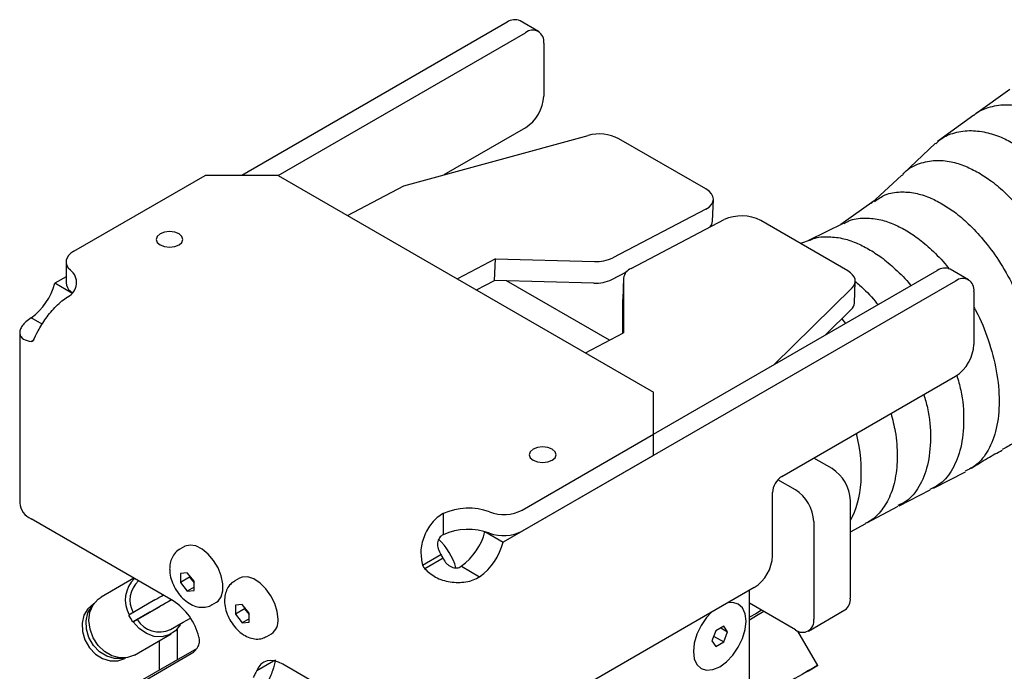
# Model space of a CAD drawing. Header units: inches. Extents: x 13.6 to 52.4, y 4.6 to 34.9.
# Tile 6 of 8: x 38 to 42.8, y 29.8 to 33. Entities that reach past the tile are written whole.
import ezdxf

# ---------------------------------------------------------------- set-up
doc = ezdxf.new("R2010")
doc.units = ezdxf.units.IN
doc.header["$MEASUREMENT"] = 0

msp = doc.modelspace()

# ---------------------------------------------------------------- linework, layer by layer
at = {"color": 7, "linetype": 'Continuous', "lineweight": 25}
for p, q in [((40.3857, 32.9734), (39.1041, 32.2336)), ((40.5366, 32.9286), (40.4482, 32.9796)), ((39.2809, 32.2336), (40.4741, 32.9224)), ((40.5625, 32.8713), (40.5625, 32.6162)), ((42.813, 32.6478), (42.6483, 32.531)), ((42.6386, 32.5241), (42.4632, 32.3963)), ((39.8874, 32.1828), (40.7768, 32.4262)), ((40.4741, 32.4631), (40.0798, 32.2355)), ((41.345, 32.168), (40.925, 32.4105)), ((42.4537, 32.3884), (42.2991, 32.2421)), ((38.2931, 31.8674), (38.9273, 32.2336)), ((39.2809, 32.2336), (38.9273, 32.2336)), ((39.2809, 32.2336), (41.0928, 31.1875)), ((42.2912, 32.2344), (42.1429, 32.0982)), ((39.6156, 32.0403), (39.8874, 32.1828)), ((41.3776, 32.0126), (41.3816, 32.1169)), ((42.1582, 32.1103), (41.997, 31.996)), ((41.3451, 32.0707), (40.8961, 31.8353)), ((40.9845, 31.7843), (41.4335, 32.0197)), ((42.0302, 31.7725), (41.6102, 32.0149)), ((42.0111, 32.003), (41.8405, 31.9184)), ((41.8483, 31.9212), (41.8021, 31.9041)), ((38.2565, 31.8164), (38.2565, 31.7143)), ((40.3294, 31.8304), (40.1459, 31.7342)), ((40.3254, 31.7261), (40.3294, 31.8304)), ((40.3294, 31.8304), (40.8077, 31.8175)), ((40.892, 31.731), (40.9614, 31.7674)), ((41.0928, 30.9834), (42.4628, 31.7743)), ((42.6137, 31.7295), (42.5253, 31.7805)), ((38.2565, 31.7442), (38.2016, 31.7125)), ((38.2848, 31.6645), (38.2016, 31.7125)), ((40.2387, 31.6806), (40.3254, 31.7261)), ((40.8037, 31.7132), (40.3254, 31.7261)), ((42.5512, 31.7233), (40.3671, 30.4624)), ((40.8804, 31.4377), (40.3835, 31.7245)), ((40.9479, 31.7381), (40.9439, 31.6338)), ((40.9479, 31.7366), (40.9482, 31.4732)), ((42.0627, 31.617), (42.0668, 31.7213)), ((38.2772, 31.6745), (38.2861, 31.6659)), ((42.0516, 31.6903), (41.6743, 31.3191)), ((42.6396, 31.6722), (42.6396, 31.4171)), ((40.9439, 31.6323), (40.9439, 31.6338)), ((40.944, 31.471), (40.9439, 31.6323)), ((41.921, 31.4615), (42.0475, 31.586)), ((38.141, 31.5144), (38.0876, 31.5452)), ((42.0015, 31.5406), (42.019, 31.5181)), ((38.0327, 31.475), (38.0327, 30.6516)), ((40.7646, 31.377), (40.9482, 31.4732)), ((38.1021, 31.4389), (38.0876, 31.4306)), ((41.7115, 30.7792), (42.5512, 31.264)), ((41.0928, 30.9834), (41.0928, 31.1875)), ((40.4586, 30.6173), (41.0928, 30.9834)), ((41.0928, 30.8814), (41.0928, 30.9834)), ((41.0928, 30.8814), (40.4586, 30.5152)), ((41.9546, 30.8175), (41.8662, 30.8685)), ((41.7778, 30.7155), (41.6934, 30.7642)), ((42.4442, 30.7227), (42.5989, 30.8028)), ((42.279, 30.6385), (42.4286, 30.7146)), ((41.6674, 30.3965), (41.6674, 30.7027)), ((42.043, 30.1924), (42.043, 30.6644)), ((42.1227, 30.5556), (42.2736, 30.6357)), ((38.7726, 30.1796), (38.0876, 30.5751)), ((40.0768, 30.6005), (40.0768, 30.4984)), ((41.8662, 30.5624), (41.8662, 30.0903)), ((42.043, 30.5126), (42.1178, 30.5528)), ((40.2787, 30.5134), (40.3671, 30.4624)), ((38.8277, 30.4415), (38.8056, 30.4287)), ((39.9775, 30.3516), (40.0659, 30.4026)), ((40.0764, 30.3846), (39.988, 30.3335)), ((40.1648, 30.3461), (40.2531, 30.2951)), ((38.5841, 30.2884), (38.4257, 30.1969)), ((38.8416, 30.3147), (38.8084, 30.3117)), ((38.8084, 30.3117), (38.8084, 30.2675)), ((38.8526, 30.293), (38.8084, 30.2675)), ((38.8747, 30.2734), (38.8416, 30.3147)), ((38.8526, 30.3009), (38.8526, 30.293)), ((38.8526, 30.293), (38.8747, 30.2655)), ((39.0929, 30.2884), (39.0708, 30.2756)), ((38.8084, 30.2675), (38.8416, 30.2263)), ((38.8747, 30.2454), (38.8416, 30.2263)), ((38.8747, 30.2292), (38.8747, 30.2734)), ((41.579, 30.2434), (40.2531, 29.478)), ((38.8416, 30.2263), (38.8747, 30.2292)), ((41.5559, 29.0957), (41.5559, 30.2301)), ((38.3913, 30.1658), (38.3883, 30.164)), ((38.6855, 30.1834), (38.5596, 30.1106)), ((38.7052, 30.1493), (38.5792, 30.0765)), ((38.9606, 30.1602), (38.9827, 30.173)), ((39.1067, 30.1616), (39.0736, 30.1586)), ((39.0736, 30.1586), (39.0736, 30.1144)), ((39.1399, 30.1204), (39.1067, 30.1616)), ((39.1178, 30.1479), (39.1178, 30.14)), ((41.7778, 30.0393), (41.5559, 30.1674)), ((38.5694, 30.0936), (38.5596, 30.1106)), ((38.5792, 30.0765), (38.5694, 30.0936)), ((38.6611, 30.1238), (38.5998, 30.0884)), ((38.8213, 30.0754), (38.857, 30.0959)), ((39.1178, 30.14), (39.0736, 30.1144)), ((39.0736, 30.1144), (39.1067, 30.0732)), ((39.1178, 30.14), (39.1399, 30.1125)), ((39.1399, 30.0762), (39.1399, 30.1204)), ((41.8403, 30.0331), (42.0171, 30.1351)), ((38.5792, 30.0765), (38.5801, 30.077)), ((38.5998, 30.0884), (38.5801, 30.077)), ((38.7601, 30.04), (38.8213, 30.0754)), ((39.1399, 30.0923), (39.1067, 30.0732)), ((39.1067, 30.0732), (39.1399, 30.0762)), ((41.4314, 30.0572), (41.3931, 30.0351)), ((41.4174, 30.0491), (41.4506, 30.03)), ((41.4506, 30.03), (41.4314, 30.0572)), ((38.5871, 29.9174), (38.7643, 30.0197)), ((38.7919, 30.0425), (38.7919, 29.8934)), ((39.2258, 30.0071), (39.2479, 30.0199)), ((41.3931, 30.0351), (41.374, 29.9858)), ((41.3829, 30.0087), (41.4314, 29.9807)), ((41.4314, 29.9807), (41.4506, 30.03)), ((41.8857, 29.8677), (41.7902, 30.0331)), ((38.7073, 29.8446), (38.7073, 29.9868)), ((41.374, 29.9858), (41.3931, 29.9586)), ((41.3931, 29.9586), (41.4314, 29.9807)), ((38.5399, 29.9015), (38.5429, 29.9032)), ((38.8859, 29.9477), (38.5695, 29.765)), ((38.6401, 29.7969), (38.861, 29.9245)), ((39.178, 29.8436), (39.257, 29.8892)), ((39.988, 29.478), (39.303, 29.8735))]:
    msp.add_line(p, q, dxfattribs=at)
at = {"color": 7, "linetype": 'Continuous', "lineweight": 25, "flags": 128}
for points in [[(41.3451, 32.0707), (41.3606, 32.0807), (41.3722, 32.0923), (41.3793, 32.105), (41.3817, 32.1184), (41.3793, 32.1319), (41.3721, 32.145), (41.3606, 32.1572), (41.345, 32.168)], [(38.8018, 31.8978), (38.8159, 31.91), (38.8208, 31.9243), (38.8159, 31.9387), (38.8018, 31.9509), (38.7807, 31.959), (38.7559, 31.9618), (38.731, 31.959), (38.7099, 31.9509), (38.6958, 31.9387), (38.6909, 31.9243), (38.6958, 31.91), (38.7099, 31.8978), (38.731, 31.8897), (38.7559, 31.8868), (38.7807, 31.8897), (38.8018, 31.8978)], [(38.2931, 31.8674), (38.2793, 31.858), (38.2685, 31.8473), (38.2611, 31.8358), (38.2571, 31.8237), (38.2568, 31.8113), (38.2601, 31.7991), (38.267, 31.7875), (38.2772, 31.7766)], [(42.0516, 31.6903), (42.0598, 31.7002), (42.0649, 31.7107), (42.0668, 31.7216), (42.0655, 31.7327), (42.0611, 31.7436), (42.0536, 31.754), (42.0432, 31.7637), (42.0302, 31.7725)], [(40.6031, 30.8579), (40.6172, 30.8701), (40.6221, 30.8845), (40.6172, 30.8988), (40.6031, 30.911), (40.582, 30.9191), (40.5572, 30.922), (40.5323, 30.9191), (40.5112, 30.911), (40.4972, 30.8988), (40.4922, 30.8845), (40.4972, 30.8701), (40.5112, 30.8579), (40.5323, 30.8498), (40.5572, 30.847), (40.582, 30.8498), (40.6031, 30.8579)], [(38.9827, 30.173), (38.9902, 30.1783), (39.0057, 30.1988), (39.0138, 30.2273), (39.0138, 30.2618), (39.0057, 30.2996), (38.9902, 30.338), (38.9684, 30.3741), (38.9419, 30.4053), (38.9127, 30.4292), (38.8829, 30.444), (38.8548, 30.4487), (38.8304, 30.4429), (38.8277, 30.4415)], [(39.28, 30.0909), (39.2759, 30.1274), (39.264, 30.1658), (39.2452, 30.2035), (39.2208, 30.2374), (39.1927, 30.2652), (39.1629, 30.2847), (39.1337, 30.2946), (39.1072, 30.294), (39.0929, 30.2884)], [(38.5871, 29.9174), (38.5533, 29.9048), (38.516, 29.9035), (38.478, 29.9136), (38.4422, 29.9343), (38.411, 29.9642), (38.387, 30.001), (38.3718, 30.0419), (38.3666, 30.0839), (38.3717, 30.124), (38.3869, 30.1591), (38.4109, 30.1867), (38.4257, 30.1969)], [(38.6855, 30.1834), (38.6943, 30.1884), (38.7048, 30.1945), (38.7168, 30.2014), (38.7258, 30.2066)], [(38.3883, 30.164), (38.3611, 30.1412), (38.3423, 30.1097), (38.3334, 30.0719), (38.3351, 30.031), (38.3472, 29.9902), (38.3687, 29.9528), (38.398, 29.9219), (38.4327, 29.9), (38.4699, 29.8888), (38.5066, 29.8893), (38.5398, 29.9014), (38.5399, 29.9015)], [(38.5351, 29.9027), (38.5263, 29.9007), (38.4895, 29.9002), (38.4524, 29.9114), (38.4177, 29.9333), (38.3884, 29.9642), (38.3669, 30.0015), (38.3548, 30.0423), (38.3531, 30.0833), (38.362, 30.1211), (38.3808, 30.1526), (38.387, 30.1593)], [(38.7652, 30.1839), (38.7635, 30.1829), (38.7398, 30.1692), (38.7168, 30.1559), (38.6955, 30.1436), (38.6767, 30.1328), (38.6611, 30.1238)], [(38.7652, 30.1839), (38.7627, 30.1825), (38.7494, 30.1748), (38.7365, 30.1673), (38.7245, 30.1604), (38.714, 30.1543), (38.7052, 30.1493)], [(41.3727, 30.1243), (41.3488, 30.0982), (41.3225, 30.0597), (41.3024, 30.0177), (41.2897, 29.9751), (41.2854, 29.9346), (41.2897, 29.8992), (41.3024, 29.8712), (41.3225, 29.8525), (41.3488, 29.8443), (41.3794, 29.8474), (41.4123, 29.8613), (41.4451, 29.8853), (41.4757, 29.9176), (41.502, 29.9561), (41.5222, 29.9981), (41.5349, 30.0408), (41.5392, 30.0812), (41.5349, 30.1166), (41.5222, 30.1447), (41.502, 30.1634), (41.4757, 30.1715), (41.4518, 30.17)], [(41.5392, 30.0812), (41.5349, 30.1166), (41.5222, 30.1447), (41.502, 30.1634), (41.4757, 30.1715), (41.4518, 30.17)], [(41.3727, 30.1243), (41.3488, 30.0982), (41.3225, 30.0597), (41.3024, 30.0177), (41.2897, 29.9751), (41.2854, 29.9346), (41.2897, 29.8992), (41.3024, 29.8712), (41.3225, 29.8525), (41.3488, 29.8443), (41.3794, 29.8474), (41.4123, 29.8613), (41.4451, 29.8853), (41.4757, 29.9176), (41.502, 29.9561), (41.5222, 29.9981), (41.5349, 30.0408), (41.5392, 30.0812), (41.5392, 30.0812)], [(41.6146, 30.1335), (41.5863, 30.1172), (41.5559, 30.0996)], [(41.626, 30.1269), (41.5903, 30.1064), (41.5559, 30.0865)], [(38.809, 30.0683), (38.8065, 30.0635), (38.7841, 30.0344), (38.7542, 30.0146), (38.7191, 30.0054), (38.6814, 30.0077), (38.6439, 30.0212), (38.6092, 30.0449), (38.5801, 30.077)], [(39.303, 29.8735), (39.2826, 29.8834), (39.2628, 29.8895), (39.2439, 29.8915), (39.2264, 29.8896), (39.2107, 29.8836), (39.1972, 29.8738), (39.1862, 29.8603), (39.178, 29.8436)], [(41.8277, 29.8343), (41.8412, 29.842), (41.8653, 29.8559), (41.8805, 29.8647), (41.8857, 29.8677), (41.8805, 29.8648), (41.8654, 29.856), (41.8414, 29.8422), (41.8103, 29.8242), (41.7744, 29.8035), (41.7365, 29.7816), (41.6992, 29.7601), (41.6654, 29.7405), (41.6375, 29.7245), (41.6177, 29.713), (41.6074, 29.7071), (41.6074, 29.707), (41.6176, 29.713), (41.6374, 29.7244), (41.6652, 29.7404), (41.6652, 29.7404)]]:
    msp.add_lwpolyline(points, dxfattribs=at)
at = {"color": 7, "linetype": 'Continuous', "lineweight": 25}
for centre, radius, start, end in [((40.4223, 32.9223), 0.0629, 65.6929, 125.6176), ((40.5086, 32.8801), 0.0546, 350.786, 129.2033), ((40.3706, 32.6249), 0.1921, 302.6055, 357.3945), ((40.8307, 32.2276), 0.2058, 62.7115, 105.1695), ((41.3313, 32.0161), 0.0464, 314.9987, 355.6), ((41.517, 31.8376), 0.2003, 62.2803, 114.6436), ((40.8167, 32.0014), 0.1841, 267.2186, 295.5464), ((38.2306, 31.7159), 0.0765, 295.8584, 52.4643), ((41.0056, 31.7303), 0.058, 111.3464, 173.7044), ((42.4995, 31.7232), 0.0629, 65.6929, 125.6176), ((37.9114, 31.7877), 0.2997, 306.0068, 345.4797), ((38.3092, 31.7165), 0.0528, 182.371, 232.6442), ((40.8126, 31.8971), 0.1841, 267.2186, 295.5464), ((42.5857, 31.681), 0.0546, 350.786, 129.2033), ((42.0165, 31.6204), 0.0463, 312.0248, 355.7941), ((38.0617, 31.4876), 0.0626, 294.4852, 305.5255), ((42.4477, 31.4258), 0.1921, 302.6055, 357.3945), ((41.8511, 30.6557), 0.1921, 2.6055, 57.3945), ((41.7633, 30.6983), 0.0961, 122.6055, 177.3945), ((41.6743, 30.5536), 0.1921, 2.6055, 57.3945), ((38.1265, 30.661), 0.0943, 185.6948, 245.6253), ((40.1985, 30.3277), 0.2987, 69.8706, 114.0331), ((40.3695, 30.7916), 0.1957, 249.6027, 297.0725), ((40.1985, 30.2256), 0.2987, 69.8706, 114.0331), ((39.8542, 30.2594), 0.2955, 15.5947, 47.1925), ((39.9885, 30.5886), 0.2997, 306.0068, 345.4797), ((40.3695, 30.6895), 0.1957, 249.6027, 297.0725), ((40.0769, 30.5376), 0.2997, 306.0068, 345.4797), ((40.3521, 30.5558), 0.3245, 208.1579, 211.8421), ((41.4755, 30.4052), 0.1921, 302.6055, 357.3945), ((40.2637, 30.5048), 0.3245, 208.1579, 211.8421), ((38.691, 30.1821), 0.1487, 134.9195, 208.5053), ((38.6923, 30.1832), 0.1275, 133.0934, 208.4161), ((41.9835, 30.1848), 0.0599, 304.0564, 7.2558), ((38.6133, 29.9334), 0.2933, 14.2145, 57.1004), ((38.7074, 30.155), 0.1265, 211.7663, 294.6325), ((39.2032, 30.0829), 0.0772, 305.3793, 5.9329), ((41.8123, 30.0816), 0.0546, 230.7967, 9.214), ((38.8117, 30.0027), 0.0925, 302.2119, 334.0516)]:
    msp.add_arc(centre, radius, start, end, dxfattribs=at)
msp.add_ellipse((41.6011, 31.0853), major_axis=(-0.3425, 0.6192), ratio=0.57712, start_param=3.481119, end_param=4.253263, dxfattribs=at)
for points, knots in [([(42.6393, 32.5231), (42.6414, 32.5252), (42.6608, 32.5442), (42.7113, 32.5643), (42.7869, 32.5787), (42.8686, 32.5693), (42.9443, 32.5459), (42.9926, 32.5203), (43.0153, 32.5083)], [0, 0, 0, 0, 0.025444, 0.228139, 0.457567, 0.661278, 0.841248, 1, 1, 1, 1]), ([(42.4551, 32.3863), (42.4615, 32.3927), (42.4845, 32.4161), (42.5389, 32.4397), (42.6137, 32.4534), (42.694, 32.4443), (42.7686, 32.4211), (42.8162, 32.3959), (42.8385, 32.3841)], [0, 0, 0, 0, 0.073215, 0.265979, 0.484162, 0.677887, 0.849032, 1, 1, 1, 1]), ([(42.2929, 32.2322), (42.2967, 32.2374), (42.3185, 32.2664), (42.3733, 32.2926), (42.4494, 32.3096), (42.5253, 32.3025), (42.5957, 32.2815), (42.6407, 32.2578), (42.6617, 32.2467)], [0, 0, 0, 0, 0.051429, 0.290246, 0.502656, 0.690022, 0.854864, 1, 1, 1, 1]), ([(42.6617, 32.2467), (42.6828, 32.2335), (42.7277, 32.2054), (42.7982, 32.145), (42.8738, 32.0644), (42.9511, 31.9598), (43.024, 31.8315), (43.085, 31.6837), (43.1259, 31.5256), (43.1403, 31.3703), (43.1261, 31.2312), (43.0845, 31.1215), (43.0332, 31.0504), (42.9908, 31.0281), (42.9761, 31.0203)], [0, 0, 0, 0, 0.052228, 0.111547, 0.178972, 0.255409, 0.341349, 0.436405, 0.538856, 0.645504, 0.752152, 0.854603, 0.94966, 1, 1, 1, 1]), ([(42.1596, 32.1079), (42.1762, 32.1195), (42.2128, 32.145), (42.2811, 32.1565), (42.3536, 32.1505), (42.4215, 32.1302), (42.4647, 32.1074), (42.4849, 32.0967)], [0, 0, 0, 0, 0.199965, 0.43942, 0.65062, 0.836418, 1, 1, 1, 1]), ([(42.4849, 32.0967), (42.5052, 32.084), (42.5484, 32.0569), (42.6162, 31.9989), (42.689, 31.9213), (42.7633, 31.8206), (42.8335, 31.6972), (42.8921, 31.5549), (42.9315, 31.4028), (42.9453, 31.2533), (42.9316, 31.1195), (42.8918, 31.0136), (42.8389, 30.9419), (42.7938, 30.9187), (42.7755, 30.9092)], [0, 0, 0, 0, 0.051454, 0.109897, 0.176329, 0.251649, 0.336344, 0.430037, 0.531031, 0.636168, 0.741305, 0.842298, 0.935991, 1, 1, 1, 1]), ([(42.0129, 32.0003), (42.0205, 32.0051), (42.0483, 32.0229), (42.1058, 32.0299), (42.1776, 32.0239), (42.2451, 32.0032), (42.2881, 31.9805), (42.3082, 31.9699)], [0, 0, 0, 0, 0.100949, 0.369341, 0.606657, 0.815764, 1, 1, 1, 1]), ([(42.3082, 31.9699), (42.3283, 31.9574), (42.3713, 31.9305), (42.4382, 31.8725), (42.4896, 31.8218), (42.5151, 31.787), (42.5192, 31.7814)], [0, 0, 0, 0, 0.272507, 0.581801, 0.93282, 1, 1, 1, 1]), ([(41.8491, 31.9201), (41.8514, 31.9215), (41.8746, 31.935), (41.927, 31.939), (41.9993, 31.9329), (42.0676, 31.9116), (42.111, 31.8887), (42.1314, 31.8779)], [0, 0, 0, 0, 0.032921, 0.320886, 0.576135, 0.801394, 1, 1, 1, 1]), ([(42.1314, 31.8779), (42.1518, 31.8652), (42.1953, 31.8382), (42.2628, 31.7796), (42.3115, 31.7328), (42.3344, 31.7022), (42.3355, 31.7008)], [0, 0, 0, 0, 0.28728, 0.613113, 0.982327, 1, 1, 1, 1]), ([(42.0651, 31.7223), (42.0726, 31.7161), (42.1066, 31.6885), (42.1446, 31.65), (42.1716, 31.6144), (42.1759, 31.6087)], [0, 0, 0, 0, 0.193541, 0.870964, 1, 1, 1, 1]), ([(38.0981, 31.4366), (38.1052, 31.4516), (38.12, 31.4829), (38.1512, 31.5338), (38.1823, 31.574), (38.2087, 31.6028), (38.2365, 31.6283), (38.2548, 31.6408), (38.2639, 31.647)], [0, 0, 0, 0, 0.226908, 0.47351, 0.602761, 0.734286, 0.867045, 1, 1, 1, 1]), ([(42.6396, 31.5965), (42.643, 31.5908), (42.6723, 31.5407), (42.712, 31.4356), (42.7526, 31.2869), (42.766, 31.1401), (42.7524, 31.0092), (42.7127, 30.9059), (42.6602, 30.8365), (42.6156, 30.8142), (42.5975, 30.8052)], [0, 0, 0, 0, 0.018195, 0.15718, 0.306577, 0.461859, 0.617141, 0.766538, 0.905523, 1, 1, 1, 1]), ([(38.0876, 31.5452), (38.0788, 31.5392), (38.0612, 31.5271), (38.0436, 31.5075), (38.0335, 31.4881), (38.0312, 31.4645), (38.0456, 31.4399), (38.074, 31.4336), (38.0876, 31.4306)], [0, 0, 0, 0, 0.13295, 0.265709, 0.397225, 0.526487, 0.773089, 1, 1, 1, 1]), ([(42.5568, 31.2685), (42.5637, 31.2445), (42.5856, 31.1685), (42.5937, 31.0476), (42.581, 30.9171), (42.5405, 30.8147), (42.4883, 30.7468), (42.4443, 30.7255), (42.4271, 30.7172)], [0, 0, 0, 0, 0.09415, 0.298069, 0.501988, 0.698499, 0.881834, 1, 1, 1, 1]), ([(42.3977, 31.1753), (42.404, 31.1539), (42.4257, 31.0803), (42.4337, 30.9614), (42.4205, 30.8305), (42.3783, 30.7288), (42.3273, 30.6643), (42.2859, 30.6454), (42.2718, 30.6389)], [0, 0, 0, 0, 0.086387, 0.296908, 0.507429, 0.71101, 0.902076, 1, 1, 1, 1]), ([(42.2396, 31.0841), (42.247, 31.0548), (42.2651, 30.9834), (42.2721, 30.8763), (42.2629, 30.7687), (42.2349, 30.6779), (42.1908, 30.6093), (42.1504, 30.5688), (42.1226, 30.5569), (42.1169, 30.5545)], [0, 0, 0, 0, 0.121179, 0.295448, 0.469717, 0.640509, 0.804756, 0.960091, 1, 1, 1, 1]), ([(42.628, 30.8191), (42.6539, 30.8362), (42.705, 30.8697), (42.7531, 30.8946), (42.7768, 30.9068)], [0, 0, 0, 0, 0.507704, 1, 1, 1, 1]), ([(40.0768, 30.6005), (40.0672, 30.5945), (40.0479, 30.5826), (40.0221, 30.5559), (40.0002, 30.5245), (39.9787, 30.4788), (39.9646, 30.4181), (39.9733, 30.3731), (39.9775, 30.3516)], [0, 0, 0, 0, 0.132955, 0.265714, 0.397225, 0.52649, 0.773092, 1, 1, 1, 1]), ([(40.0768, 30.4984), (40.0734, 30.4965), (40.0667, 30.4927), (40.0587, 30.4834), (40.0529, 30.4719), (40.0498, 30.4587), (40.0496, 30.4446), (40.0532, 30.4249), (40.0608, 30.4117), (40.0659, 30.4026)], [0, 0, 0, 0, 0.116881, 0.233985, 0.352559, 0.473793, 0.598595, 0.727765, 1, 1, 1, 1]), ([(38.8061, 30.4282), (38.8046, 30.4276), (38.7938, 30.4231), (38.7786, 30.4068), (38.7637, 30.3814), (38.7572, 30.3563), (38.7565, 30.34), (38.7563, 30.3338)], [0, 0, 0, 0, 0.043069, 0.313027, 0.571814, 0.836839, 1, 1, 1, 1]), ([(40.0764, 30.3846), (40.0816, 30.3756), (40.0893, 30.3624), (40.1046, 30.3495), (40.1169, 30.3426), (40.1298, 30.3387), (40.1426, 30.3379), (40.1548, 30.3402), (40.1614, 30.3441), (40.1648, 30.3461)], [0, 0, 0, 0, 0.272238, 0.401389, 0.52621, 0.647429, 0.766019, 0.883124, 1, 1, 1, 1]), ([(38.7563, 30.3338), (38.7566, 30.3265), (38.7574, 30.3071), (38.7657, 30.2748), (38.7821, 30.2385), (38.805, 30.2052), (38.8336, 30.1769), (38.8649, 30.1575), (38.8971, 30.1476), (38.9272, 30.1477), (38.9494, 30.1526), (38.9588, 30.1599), (38.9605, 30.1612)], [0, 0, 0, 0, 0.069854, 0.187989, 0.306552, 0.425933, 0.547903, 0.67507, 0.781638, 0.88132, 0.978222, 1, 1, 1, 1]), ([(39.988, 30.3335), (40.0045, 30.3191), (40.039, 30.2891), (40.0987, 30.2709), (40.1491, 30.2668), (40.1872, 30.27), (40.2232, 30.279), (40.2432, 30.2897), (40.2531, 30.2951)], [0, 0, 0, 0, 0.226911, 0.473513, 0.602762, 0.734291, 0.86705, 1, 1, 1, 1]), ([(39.0709, 30.2747), (39.0639, 30.2703), (39.0487, 30.2606), (39.033, 30.2371), (39.0231, 30.209), (39.0203, 30.1771), (39.0249, 30.142), (39.0372, 30.1054), (39.0566, 30.0702), (39.0821, 30.0389), (39.1115, 30.0148), (39.1427, 29.9995), (39.1735, 29.9936), (39.2021, 29.9957), (39.2181, 30.0039), (39.2253, 30.0076)], [0, 0, 0, 0, 0.059744, 0.131043, 0.202341, 0.278206, 0.360578, 0.446848, 0.533577, 0.621443, 0.711902, 0.793822, 0.869436, 0.941165, 1, 1, 1, 1]), ([(38.8949, 29.9622), (38.8964, 29.9656), (38.8993, 29.9724), (38.9018, 29.9873), (38.8993, 29.9981), (38.8976, 30.0054)], [0, 0, 0, 0, 0.246116, 0.494084, 1, 1, 1, 1]), ([(39.2664, 29.8946), (39.2628, 29.8774), (39.2556, 29.8426), (39.2371, 29.8028), (39.2278, 29.7826)], [0, 0, 0, 0, 0.494496, 1, 1, 1, 1]), ([(39.178, 29.8436), (39.1753, 29.8388), (39.1714, 29.8317), (39.1651, 29.819), (39.1617, 29.8125), (39.16, 29.8092)], [0, 0, 0, 0, 0.505947, 0.751144, 1, 1, 1, 1])]:
    msp.add_open_spline(points, degree=3, knots=knots, dxfattribs=at)

doc.saveas('drawing.dxf')
